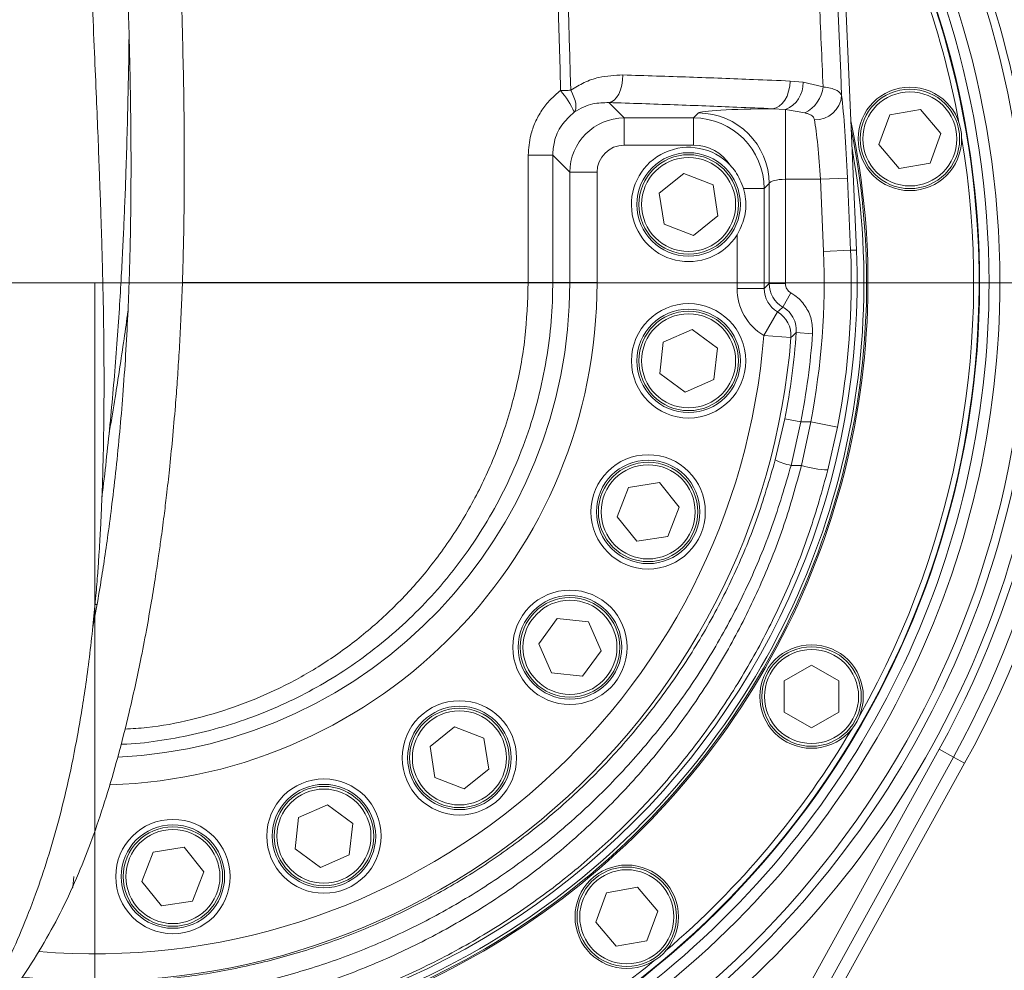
# Model space of a CAD drawing. Header units: millimetres. Extents: x 0 to 8410, y 0 to 5940.
# Tile 201 of 256: x 5301 to 5482, y 2606 to 2781. Entities that reach past the tile are written whole.
import ezdxf

# ---------------------------------------------------------------- set-up
doc = ezdxf.new("R2010")
doc.units = ezdxf.units.MM
doc.header["$LTSCALE"] = 10
doc.styles.add('SLDTEXTSTYLE0', font='TXT', dxfattribs={"width": 0.605})
doc.dimstyles.new('SLDDIMSTYLE0', dxfattribs={"dimtxt": 50, "dimasz": 50, "dimexe": 0, "dimexo": 0.0625, "dimgap": 12.5, "dimtad": 1, "dimtoh": 1, "dimdec": 1, "dimrnd": 1e-09, "dimzin": 12, "dimdsep": 46, "dimtxsty": 'SLDTEXTSTYLE0', "dimsah": 1, "dimcen": 0.09, "dimadec": 0, "dimazin": 0, "dimtfac": 1, "dimtofl": 0, "dimtmove": 0, "dimatfit": 3, "dimfxl": 0, "dimfrac": 2, "dimtolj": 1, "dimtzin": 12, "dimarcsym": 0})

# ---------------------------------------------------------------- blocks, each defined once
blk = doc.blocks.new('*D3')
at = {"color": 7, "linetype": 'Continuous', "lineweight": 0}
for p, q in [((5314.72, 2732.57), (5314.72, 2102.57)), ((5139.72, 2207.21), (5139.72, 2102.57)), ((5314.72, 2117.57), (5139.72, 2117.57))]:
    blk.add_line(p, q, dxfattribs=at)
for points in [[(5139.72, 2117.57), (5189.72, 2110.07), (5189.72, 2125.07)], [(5314.72, 2117.57), (5264.72, 2125.07), (5264.72, 2110.07)]]:
    blk.add_solid(points, dxfattribs=at)
at = {"color": 7, "linetype": 'Continuous', "lineweight": 0, "insert": (5169.94, 2182.03), "char_height": 50, "attachment_point": 1, "style": 'SLDTEXTSTYLE0'}
blk.add_mtext('175', dxfattribs=at)
blk = doc.blocks.new('*D8')
at = {"color": 7, "linetype": 'Continuous', "lineweight": 0}
for p, q in [((5314.72, 3632.57), (4589.07, 3632.57)), ((4604.07, 3632.57), (4604.07, 2732.57)), ((5314.72, 2732.57), (4589.07, 2732.57))]:
    blk.add_line(p, q, dxfattribs=at)
for points in [[(4604.07, 3632.57), (4596.57, 3582.57), (4611.57, 3582.57)], [(4604.07, 2732.57), (4611.57, 2782.57), (4596.57, 2782.57)]]:
    blk.add_solid(points, dxfattribs=at)
at = {"color": 7, "linetype": 'Continuous', "lineweight": 0, "insert": (4539.62, 3125.29), "char_height": 50, "attachment_point": 1, "rotation": 90, "style": 'SLDTEXTSTYLE0'}
blk.add_mtext('900', dxfattribs=at)
blk = doc.blocks.new('*D9')
at = {"color": 7, "linetype": 'Continuous', "lineweight": 0}
for p, q in [((5314.72, 2732.57), (4589.07, 2732.57)), ((4604.07, 2237.57), (4604.07, 2732.57)), ((4975.83, 2237.57), (4589.07, 2237.57))]:
    blk.add_line(p, q, dxfattribs=at)
for points in [[(4604.07, 2732.57), (4596.57, 2682.57), (4611.57, 2682.57)], [(4604.07, 2237.57), (4611.57, 2287.57), (4596.57, 2287.57)]]:
    blk.add_solid(points, dxfattribs=at)
at = {"color": 7, "linetype": 'Continuous', "lineweight": 0, "insert": (4539.62, 2427.79), "char_height": 50, "attachment_point": 1, "rotation": 90, "style": 'SLDTEXTSTYLE0'}
blk.add_mtext('495', dxfattribs=at)
blk = doc.blocks.new('*D10')
at = {"color": 7, "linetype": 'Continuous', "lineweight": 0}
for p, q in [((5314.72, 3964.57), (4489.07, 3964.57)), ((4504.07, 2237.57), (4504.07, 3964.57)), ((4975.83, 2237.57), (4489.07, 2237.57))]:
    blk.add_line(p, q, dxfattribs=at)
for points in [[(4504.07, 3964.57), (4496.57, 3914.57), (4511.57, 3914.57)], [(4504.07, 2237.57), (4511.57, 2287.57), (4496.57, 2287.57)]]:
    blk.add_solid(points, dxfattribs=at)
at = {"color": 7, "linetype": 'Continuous', "lineweight": 0, "insert": (4439.62, 3024.71), "char_height": 50, "attachment_point": 1, "rotation": 90, "style": 'SLDTEXTSTYLE0'}
blk.add_mtext('1727', dxfattribs=at)
blk = doc.blocks.new('*D12')
at = {"color": 7, "linetype": 'Continuous', "lineweight": 0}
for p, q in [((5259.72, 2942.57), (5661.16, 2942.57)), ((5646.16, 2942.57), (5646.16, 2732.57)), ((5314.72, 2732.57), (5661.16, 2732.57))]:
    blk.add_line(p, q, dxfattribs=at)
for points in [[(5646.16, 2942.57), (5638.66, 2892.57), (5653.66, 2892.57)], [(5646.16, 2732.57), (5653.66, 2782.57), (5638.66, 2782.57)]]:
    blk.add_solid(points, dxfattribs=at)
at = {"color": 7, "linetype": 'Continuous', "lineweight": 0, "insert": (5581.7, 2780.29), "char_height": 50, "attachment_point": 1, "rotation": 90, "style": 'SLDTEXTSTYLE0'}
blk.add_mtext('210', dxfattribs=at)

msp = doc.modelspace()

# ---------------------------------------------------------------- linework, layer by layer
at = {"color": 7, "linetype": 'Continuous', "lineweight": 0}
for p, q in [((5454.596532, 2738.563648), (5442.355733, 3024.450256)), ((5458.729675, 2757.966724), (5460.704329, 2763.392042)), ((5460.704329, 2763.392042), (5466.390119, 2764.3946)), ((5466.390119, 2764.3946), (5470.101255, 2759.971841)), ((5470.101255, 2759.971841), (5468.126601, 2754.546523)), ((5462.440811, 2753.543964), (5458.729675, 2757.966724)), ((5468.126601, 2754.546523), (5462.440811, 2753.543964)), ((5418.402106, 2749.023724), (5422.903795, 2752.638711)), ((5422.903795, 2752.638711), (5428.28531, 2750.547628)), ((5428.28531, 2750.547628), (5429.165136, 2744.841557)), ((5419.281932, 2743.317653), (5418.402106, 2749.023724)), ((5429.165136, 2744.841557), (5424.663448, 2741.22657)), ((5424.663448, 2741.22657), (5419.281932, 2743.317653)), ((5419.126689, 2721.629548), (5424.410614, 2723.956235)), ((5424.410614, 2723.956235), (5429.067546, 2720.543565)), ((5418.499696, 2715.890191), (5419.126689, 2721.629548)), ((5429.067546, 2720.543565), (5428.440553, 2714.804208)), ((5423.156628, 2712.477522), (5418.499696, 2715.890191)), ((5428.440553, 2714.804208), (5423.156628, 2712.477522)), ((5410.645365, 2689.599755), (5412.736448, 2694.98127)), ((5412.736448, 2694.98127), (5418.442518, 2695.861097)), ((5418.442518, 2695.861097), (5422.057505, 2691.359408)), ((5422.057505, 2691.359408), (5419.966422, 2685.977893)), ((5414.260352, 2685.098067), (5410.645365, 2689.599755)), ((5419.966422, 2685.977893), (5414.260352, 2685.098067)), ((5314.779667, 2673.478484), (5315.13901, 2673.452609)), ((5396.254197, 2666.237995), (5399.666867, 2670.894927)), ((5399.666867, 2670.894927), (5405.406224, 2670.267934)), ((5405.406224, 2670.267934), (5407.73291, 2664.984009)), ((5398.580884, 2660.95407), (5396.254197, 2666.237995)), ((5407.73291, 2664.984009), (5404.320241, 2660.327077)), ((5441.360548, 2659.461511), (5446.360548, 2662.348262)), ((5446.360548, 2662.348262), (5451.360548, 2659.461511)), ((5404.320241, 2660.327077), (5398.580884, 2660.95407)), ((5441.360548, 2653.688008), (5441.360548, 2659.461511)), ((5451.360548, 2659.461511), (5451.360548, 2653.688008)), ((5446.360548, 2650.801257), (5441.360548, 2653.688008)), ((5451.360548, 2653.688008), (5446.360548, 2650.801257)), ((5376.306928, 2647.396975), (5380.808617, 2651.011962)), ((5380.808617, 2651.011962), (5386.190132, 2648.920879)), ((5386.190132, 2648.920879), (5387.069959, 2643.214809)), ((5377.186755, 2641.690905), (5376.306928, 2647.396975)), ((5474.461887, 2644.312215), (5424.877594, 2554.574759)), ((5382.56827, 2639.599822), (5377.186755, 2641.690905)), ((5387.069959, 2643.214809), (5382.56827, 2639.599822)), ((5352.162932, 2634.360681), (5357.446857, 2636.687367)), ((5357.446857, 2636.687367), (5362.103789, 2633.274697)), ((5351.535939, 2628.621324), (5352.162932, 2634.360681)), ((5362.103789, 2633.274697), (5361.476796, 2627.535341)), ((5323.376497, 2622.635998), (5325.46758, 2628.017513)), ((5325.46758, 2628.017513), (5331.173651, 2628.89734)), ((5331.173651, 2628.89734), (5334.788638, 2624.395651)), ((5356.192871, 2625.208654), (5351.535939, 2628.621324)), ((5361.476796, 2627.535341), (5356.192871, 2625.208654)), ((5334.788638, 2624.395651), (5332.697555, 2619.014136)), ((5326.991484, 2618.134309), (5323.376497, 2622.635998)), ((5406.742613, 2615.133446), (5408.717267, 2620.558764)), ((5408.717267, 2620.558764), (5414.403057, 2621.561322)), ((5414.403057, 2621.561322), (5418.114193, 2617.138562)), ((5332.697555, 2619.014136), (5326.991484, 2618.134309)), ((5418.114193, 2617.138562), (5416.139539, 2611.713244)), ((5410.453749, 2610.710686), (5406.742613, 2615.133446)), ((5416.139539, 2611.713244), (5410.453749, 2610.710686))]:
    msp.add_line(p, q, dxfattribs=at)
at = {"color": 8, "linetype": 'Continuous', "lineweight": 0}
for p, q in [((5442.421376, 2769.603706), (5444.826548, 2769.36861)), ((5444.826548, 2769.36861), (5448.48226, 2768.531597)), ((5409.137715, 2765.648026), (5411.962657, 2762.823084)), ((5411.962657, 2762.823084), (5424.680633, 2762.823084)), ((5411.962657, 2757.829936), (5411.962657, 2762.823084)), ((5424.680633, 2762.823084), (5425.593508, 2763.735959)), ((5424.680633, 2757.829936), (5424.680633, 2762.823084)), ((5441.57158, 2764.353202), (5439.214339, 2764.521448)), ((5445.154711, 2763.747182), (5441.57158, 2764.353202)), ((5441.57158, 2764.353202), (5441.57158, 2751.548414)), ((5424.680633, 2757.829936), (5411.962657, 2757.829936)), ((5398.830628, 2755.982523), (5398.827832, 2732.574759)), ((5401.976362, 2752.836789), (5398.830628, 2755.982523)), ((5401.976362, 2732.574759), (5401.976362, 2752.836789)), ((5406.969509, 2752.836789), (5401.976362, 2752.836789)), ((5406.969509, 2752.836789), (5406.969509, 2732.574759)), ((5438.575691, 2750.753775), (5437.662817, 2749.8409)), ((5438.575691, 2732.418912), (5438.575691, 2750.753775)), ((5447.979999, 2751.548414), (5441.57158, 2751.548414)), ((5441.57158, 2751.548414), (5441.57158, 2732.418912)), ((5447.979999, 2751.548414), (5452.968576, 2751.76201)), ((5448.547057, 2738.304628), (5447.979999, 2751.548414)), ((5452.968576, 2751.76201), (5453.535634, 2738.518224)), ((5433.872825, 2749.8409), (5437.662817, 2749.8409)), ((5437.662817, 2749.8409), (5437.662817, 2731.506037)), ((5432.669669, 2731.506037), (5432.669669, 2741.339059)), ((5448.547057, 2738.304628), (5453.535634, 2738.518224)), ((5453.535634, 2738.518224), (5454.596532, 2738.563648)), ((5330.819631, 2732.574759), (5394.332234, 2732.574759)), ((5398.827835, 2732.574759), (5401.976362, 2732.574759)), ((5401.976362, 2732.574759), (5406.969509, 2732.574759)), ((5437.662817, 2731.506037), (5438.575691, 2732.418912)), ((5438.575691, 2732.418912), (5441.57158, 2732.418912)), ((5432.669669, 2731.506037), (5437.662817, 2731.506037)), ((5441.077641, 2728.095287), (5442.571162, 2730.688264)), ((5437.598995, 2722.892662), (5440.122448, 2727.194318)), ((5443.560454, 2723.411771), (5446.548795, 2723.199236)), ((5437.598995, 2722.892662), (5442.576713, 2722.500434)), ((5439.698091, 2700.01619), (5441.447369, 2707.595223)), ((5441.447369, 2707.595223), (5444.386696, 2707.015824)), ((5444.386696, 2707.015824), (5442.597209, 2699.021057)), ((5444.386696, 2707.015824), (5446.208523, 2707.015824)), ((5444.518148, 2699.021057), (5446.208523, 2707.015824)), ((5446.208523, 2707.015824), (5451.109925, 2706.063048)), ((5451.109925, 2706.063048), (5449.355961, 2698.185042)), ((5444.518148, 2699.021057), (5442.597209, 2699.021057)), ((5407.444348, 2534.057904), (5469.791203, 2646.892994)), ((5472.413422, 2645.444091), (5410.066567, 2532.609002)), ((5469.791203, 2646.892994), (5472.413422, 2645.444091)), ((5474.461887, 2644.312215), (5472.413422, 2645.444091))]:
    msp.add_line(p, q, dxfattribs=at)
at = {"color": 8, "linetype": 'Continuous', "lineweight": 0, "flags": 128}
for points in [[(5409.137715, 2765.648026), (5409.634394, 2765.783094), (5410.112716, 2766.097709), (5410.555004, 2766.580243), (5410.944912, 2767.212863), (5411.268028, 2767.972188), (5411.512411, 2768.830155), (5411.669029, 2769.755054), (5411.732093, 2770.712703)], [(5439.214339, 2764.521448), (5439.831366, 2764.653298), (5440.42535, 2764.966704), (5440.974105, 2765.449961), (5441.457138, 2766.085021), (5441.856409, 2766.848166), (5442.157006, 2767.710895), (5442.347702, 2768.640987), (5442.421376, 2769.603706)], [(5400.276731, 2767.849595), (5400.519363, 2767.8565), (5400.760105, 2767.863357), (5400.998381, 2767.87015), (5401.233619, 2767.876863), (5401.465254, 2767.883478), (5401.692731, 2767.889981), (5401.915503, 2767.896356), (5402.133037, 2767.902588)], [(5402.766232, 2763.879353), (5402.949897, 2764.156641), (5403.059077, 2764.51911), (5403.091245, 2764.958371), (5403.045656, 2765.464255), (5402.923365, 2766.025053), (5402.727204, 2766.627784), (5402.461713, 2767.258495), (5402.133037, 2767.902588)], [(5394.332241, 2732.574759), (5394.336104, 2742.574732), (5394.341309, 2755.993849)], [(5398.830628, 2755.982523), (5398.706328, 2755.984543), (5398.429568, 2755.9865), (5398.009014, 2755.988332), (5397.457836, 2755.989982), (5396.793292, 2755.991399), (5396.036192, 2755.992538), (5395.210244, 2755.993363), (5394.341309, 2755.993849)], [(5440.122448, 2727.194318), (5440.412545, 2727.467344), (5441.077641, 2728.095287)]]:
    msp.add_lwpolyline(points, dxfattribs=at)
at = {"color": 7, "linetype": 'Continuous', "lineweight": 0, "flags": 128}
msp.add_lwpolyline([(5310.866805, 2623.515825), (5310.688023, 2621.586455), (5310.65358, 2621.41053)], dxfattribs=at)
at = {"color": 7, "linetype": 'Continuous', "lineweight": 0}
for centre, radius in [((5464.415465, 2758.969282), 9.5), ((5464.415465, 2758.969282), 9.135), ((5423.783621, 2746.93264), 9.5), ((5423.783621, 2746.93264), 9.135), ((5423.783621, 2718.216878), 10.5), ((5423.783621, 2718.216878), 9.5), ((5423.783621, 2718.216878), 9.135), ((5416.351435, 2690.479582), 10.5), ((5416.351435, 2690.479582), 9.5), ((5416.351435, 2690.479582), 9.135), ((5401.993554, 2665.611002), 10.5), ((5401.993554, 2665.611002), 9.5), ((5401.993554, 2665.611002), 9.135), ((5446.360548, 2656.574759), 9.5), ((5446.360548, 2656.574759), 9.135), ((5381.688444, 2645.305892), 10.5), ((5381.688444, 2645.305892), 9.5), ((5381.688444, 2645.305892), 9.135), ((5356.819864, 2630.948011), 10.5), ((5356.819864, 2630.948011), 9.5), ((5356.819864, 2630.948011), 9.135), ((5329.082568, 2623.515825), 10.5), ((5329.082568, 2623.515825), 9.5), ((5329.082568, 2623.515825), 9.135), ((5412.428403, 2616.136004), 9.5), ((5412.428403, 2616.136004), 9.135)]:
    msp.add_circle(centre, radius, dxfattribs=at)
at = {"color": 8, "linetype": 'Continuous', "lineweight": 0}
for centre in [(5464.415465, 2758.969282), (5423.783621, 2746.93264), (5423.783621, 2718.216878), (5416.351435, 2690.479582), (5401.993554, 2665.611002), (5446.360548, 2656.574759), (5381.688444, 2645.305892), (5356.819864, 2630.948011), (5329.082568, 2623.515825), (5412.428403, 2616.136004)]:
    msp.add_circle(centre, 8.635, dxfattribs=at)
at = {"color": 7, "linetype": 'Continuous', "lineweight": 0}
for centre, radius, start, end in [((5314.724686, 2732.574759), 182.5, 331.07722246, 42.35547352), ((5314.724686, 2732.574759), 164.232051, 0, 33.97232188), ((5314.724686, 2732.574759), 162.5, 256.17390541, 32.96197167), ((5314.724686, 2732.574759), 162.4, 260, 32.90204829), ((5314.724686, 2732.574759), 161.4, 10.50289969, 29.49710031), ((5314.724686, 2732.574759), 142, 260, 12.07936695), ((5314.724686, 2732.574759), 141.75, 260.70937141, 11.46418576), ((5314.724686, 2732.574759), 161.4, 330.50289969, 9.49710031), ((5423.783621, 2746.93264), 10.5, 43.42376464, 327.81044329), ((5314.724686, 2732.574759), 141.25, 260.82915873, 10.07988393), ((5314.724686, 2732.574759), 140, 261.15851065, 2.45173427), ((5314.724686, 2732.574759), 164.232051, 255.83659015, 0), ((5314.724686, 2732.574759), 161.4, 310.50289969, 329.49710031), ((5314.724686, 2732.574759), 161.4, 290.50289969, 309.49710031)]:
    msp.add_arc(centre, radius, start, end, dxfattribs=at)
at = {"color": 8, "linetype": 'Continuous', "lineweight": 0}
for centre, radius, start, end in [((5314.724686, 2732.574759), 180.159625, 331.07722246, 41.45695187), ((5314.724686, 2732.574759), 177.163737, 331.07722246, 40.24477634), ((5314.724686, 2732.574759), 175.728631, 298.7535802, 39.6372317), ((5314.724686, 2732.574759), 172.732742, 298.7535802, 38.30685903), ((5314.724686, 2732.574759), 171.217178, 254.36729276, 37.59901274), ((5314.724686, 2732.574759), 166.22403, 0, 35.07465191), ((5439.56889, 2769.216866), 5.259848, 292.38018199, 1.65318062), ((5442.369254, 2769.23382), 6.153208, 296.91600609, 353.4469562), ((5388.405919, 2757.640488), 15.657013, 23.48262585, 40.69610884), ((5447.059842, 2767.33238), 4.843562, 268.07013125, 355.04547099), ((5425.5521, 2750.712367), 13.023657, 0.18216766, 89.81783234), ((5314.724686, 2732.574759), 133.944983, 348.99955197, 2.45173427), ((5314.724686, 2732.574759), 138.93813, 348.99955197, 2.45173427), ((5314.724686, 2732.574759), 166.22403, 255.43689461, 0), ((5314.724686, 2732.574759), 92.244823, 271.74928848, 0), ((5314.724686, 2732.574759), 87.251675, 272.7990252, 0), ((5437.581331, 2722.877092), 5.009562, 355.68798786, 59.51895443), ((5314.724686, 2732.574759), 129.1612, 348.84883713, 355.93189019), ((5314.724686, 2732.574759), 132.157088, 348.84883713, 355.93189019), ((5314.724686, 2732.574759), 128.248325, 264.05898386, 355.49458765), ((5314.724686, 2732.574759), 123.255177, 265.21832149, 355.49458765), ((5444.809801, 2710.187561), 11.383601, 243.31778883, 258.79227263), ((5449.974631, 2716.180761), 18.00635, 252.36025354, 268.03101935)]:
    msp.add_arc(centre, radius, start, end, dxfattribs=at)
for centre, major_axis, ratio, start_param, end_param in [((5452.024371, 2751.76201), (-0.772826, 17.999955), 0.0523595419, 4.7101409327, 5.7107146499), ((5411.976371, 2752.823075), (7.071094, -7.071094), 0.9999962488, 2.3575640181, 3.9256212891), ((5424.65869, 2749.818958), (9.198233, 9.198233), 0.9993645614, 5.4991566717, 7.0672139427), ((5441.57158, 2763.692074), (16, 0), 0.0524077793, 1.7186621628, 3.089232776), ((5447.035794, 2751.548414), (-0.774771, 12.999879), 0.07237538, 4.7080755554, 5.7086492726), ((5411.976371, 2752.823075), (-3.545231, 3.545231), 0.9972646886, 5.4991566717, 7.0672139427), ((5424.65869, 2749.818958), (-5.67237, -5.67237), 0.9972646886, 2.926053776, 3.9256212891), ((5441.57158, 2750.70989), (3, 0), 0.2795081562, 1.5707963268, 3.089232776), ((5443.574325, 2732.424398), (3.535534, -3.535534), 0.9994559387, 3.9283603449, 4.9745251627), ((5443.574325, 2732.424398), (-1.418092, -1.418092), 0.9972646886, 5.4991566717, 6.5453214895), ((5442.683393, 2731.533465), (-7.090462, -7.090462), 0.9972646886, 5.4991566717, 6.537390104), ((5442.683393, 2731.533465), (3.564599, 3.564599), 0.9918460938, 2.3575640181, 3.3957974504)]:
    msp.add_ellipse(centre, major_axis=major_axis, ratio=ratio, start_param=start_param, end_param=end_param, dxfattribs=at)
for points, knots in [([(5380.06437, 3549.274702), (5381.110208, 3512.39958), (5383.233355, 3437.539721), (5385.577896, 3355.063917), (5387.086149, 3301.845749), (5387.727334, 3279.021988), (5388.36562, 3256.218465), (5389.002164, 3233.426205), (5390.49046, 3180.207476), (5392.190541, 3119.432904), (5394.108165, 3051.047752), (5395.393447, 3005.482106), (5396.683271, 2959.898597), (5397.976327, 2914.308242), (5399.793344, 2850.309088), (5401.178901, 2801.508297), (5402.133037, 2767.902588)], [0, 0, 0, 0, 0.1414760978, 0.2872093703, 0.3164289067, 0.345655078, 0.3748976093, 0.4041467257, 0.4333855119, 0.5795979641, 0.6378725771, 0.6961560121, 0.7544583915, 0.8127695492, 0.8710674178, 1, 1, 1, 1]), ([(5400.276731, 2767.849595), (5397.948324, 2849.821109), (5395.423963, 2938.691176), (5392.73744, 3034.463487), (5392.141399, 3055.138634), (5391.541895, 3075.794689), (5390.046115, 3127.575913), (5388.539264, 3180.112153), (5387.009201, 3233.330398), (5386.35472, 3256.131721), (5385.700526, 3278.944056), (5385.046628, 3301.776854), (5383.522899, 3355.001073), (5381.209151, 3436.774746), (5379.11688, 3510.92931), (5378.096359, 3547.098769)], [0, 0, 0, 0, 0.315331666, 0.34186932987, 0.36841577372, 0.39497301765, 0.42152541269, 0.56811514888, 0.59744385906, 0.62678294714, 0.65611541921, 0.68543145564, 0.71474082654, 0.86086264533, 1, 1, 1, 1]), ([(5440.3136, 3032.504076), (5440.560995, 3026.921174), (5441.055824, 3015.754537), (5442.018428, 2993.410254), (5443.726969, 2954.314264), (5447.091302, 2876.951859), (5449.974979, 2810.762208), (5451.885306, 2766.914065)], [0, 0, 0, 0, 0.0630808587, 0.1261711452, 0.2523513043, 0.5047109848, 1, 1, 1, 1]), ([(5448.48226, 2768.531597), (5448.248354, 2773.824717), (5446.837309, 2805.755664), (5444.195103, 2865.643268), (5441.357799, 2929.554866), (5439.320389, 2976.153579), (5438.109558, 3004.116605), (5437.255582, 3022.74535), (5436.828636, 3032.058807)], [0, 0, 0, 0, 0.0602558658, 0.3634958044, 0.6817412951, 0.7878348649, 0.8939278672, 1, 1, 1, 1]), ([(5402.133037, 2767.902588), (5402.942131, 2768.402791), (5404.584637, 2769.418231), (5407.826249, 2770.531673), (5410.245482, 2770.643801), (5411.732093, 2770.712703)], [0, 0, 0, 0, 0.27233233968, 0.55285037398, 1, 1, 1, 1]), ([(5411.732093, 2770.712703), (5415.833123, 2770.582281), (5424.049084, 2770.320997), (5434.20333, 2769.943873), (5440.195042, 2769.69586), (5442.421376, 2769.603706)], [0, 0, 0, 0, 0.38511041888, 0.77152615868, 1, 1, 1, 1]), ([(5448.48226, 2768.531597), (5448.631444, 2768.510103), (5449.242085, 2768.422121), (5450.178328, 2768.215658), (5451.406986, 2767.766494), (5451.696996, 2767.249658), (5451.885306, 2766.914065)], [0, 0, 0, 0, 0.0755129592, 0.3090896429, 0.5513762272, 1, 1, 1, 1]), ([(5394.341309, 2755.993849), (5394.429526, 2757.231729), (5394.576622, 2759.295809), (5395.566623, 2762.052214), (5396.773605, 2764.241996), (5398.338273, 2766.237943), (5399.62446, 2767.307291), (5400.276731, 2767.849595)], [0, 0, 0, 0, 0.26943417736, 0.44926314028, 0.63439988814, 0.81459112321, 1, 1, 1, 1]), ([(5409.137715, 2765.648026), (5408.154704, 2765.620352), (5406.589025, 2765.576273), (5404.433233, 2764.883533), (5403.32625, 2764.216701), (5402.766232, 2763.879353)], [0, 0, 0, 0, 0.4546231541, 0.7240964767, 1, 1, 1, 1]), ([(5439.214339, 2764.521448), (5437.032445, 2764.61488), (5431.172816, 2764.865797), (5421.222085, 2765.24879), (5413.170378, 2765.514798), (5409.137715, 2765.648026)], [0, 0, 0, 0, 0.2284745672, 0.6135847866, 1, 1, 1, 1]), ([(5402.766232, 2763.879353), (5401.947375, 2763.126504), (5400.312017, 2761.622973), (5399.035774, 2758.737777), (5398.891908, 2756.805561), (5398.830628, 2755.982523)], [0, 0, 0, 0, 0.3653622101, 0.72967256, 1, 1, 1, 1]), ([(5446.896729, 2762.491565), (5446.825368, 2762.695372), (5446.735501, 2762.952034), (5446.304039, 2763.337198), (5445.877846, 2763.542841), (5445.3825, 2763.691141), (5445.229799, 2763.728709), (5445.154711, 2763.747182)], [0, 0, 0, 0, 0.3470072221, 0.4369990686, 0.8361466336, 0.9194281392, 1, 1, 1, 1]), ([(5398.827835, 2732.574759), (5398.81969, 2731.705282), (5398.789216, 2728.452005), (5398.366224, 2722.823473), (5397.25277, 2715.68357), (5395.51395, 2708.602762), (5393.174874, 2701.683873), (5390.279799, 2695.051243), (5386.837612, 2688.677945), (5382.832975, 2682.577823), (5378.419217, 2676.972748), (5373.712261, 2671.92113), (5368.744537, 2667.366177), (5363.378343, 2663.187523), (5357.762251, 2659.503918), (5351.993226, 2656.344351), (5346.072913, 2653.666299), (5339.890264, 2651.438714), (5333.5307, 2649.687133), (5327.087794, 2648.501619), (5322.427892, 2647.881029), (5319.907155, 2647.816916), (5319.556886, 2647.808007)], [0, 0, 0, 0, 0.0202091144, 0.0756153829, 0.1310224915, 0.1882344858, 0.2454484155, 0.3016038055, 0.3577610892, 0.4156127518, 0.473465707, 0.5261188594, 0.5787718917, 0.6327596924, 0.6867461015, 0.7371421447, 0.7875363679, 0.8392376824, 0.8909367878, 0.9413975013, 0.99185691, 1, 1, 1, 1]), ([(5320.264212, 2650.593924), (5321.605261, 2650.667812), (5325.722541, 2650.894663), (5332.507228, 2652.226451), (5340.486426, 2654.545342), (5348.13894, 2657.723996), (5355.516971, 2661.720433), (5362.511095, 2666.562527), (5369.042918, 2672.204255), (5375.09121, 2678.662935), (5380.525069, 2685.947978), (5385.236337, 2694.00721), (5389.152167, 2702.803384), (5392.059487, 2712.295382), (5393.965207, 2722.349701), (5394.210064, 2729.171217), (5394.332234, 2732.574759)], [0, 0, 0, 0, 0.0327811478, 0.1006445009, 0.1685928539, 0.2367605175, 0.3047398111, 0.3762400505, 0.447949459, 0.5194648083, 0.59639191, 0.6735613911, 0.7504748, 0.8335447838, 0.9169484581, 1, 1, 1, 1]), ([(5442.571162, 2730.688264), (5442.812152, 2730.538776), (5443.813201, 2729.917816), (5445.26992, 2728.387685), (5446.476625, 2725.910059), (5446.524738, 2724.102822), (5446.548795, 2723.199236)], [0, 0, 0, 0, 0.0954966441, 0.3966839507, 0.6983527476, 1, 1, 1, 1]), ([(5443.560454, 2723.411771), (5443.546411, 2723.977191), (5443.518339, 2725.107413), (5442.765389, 2726.657894), (5441.854394, 2727.614452), (5441.22838, 2728.001975), (5441.077641, 2728.095287)], [0, 0, 0, 0, 0.3019280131, 0.6035260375, 0.9045326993, 1, 1, 1, 1]), ([(5443.560454, 2723.411771), (5443.383132, 2723.246774), (5443.056091, 2722.942466), (5442.727254, 2722.639247), (5442.576713, 2722.500434)], [0, 0, 0, 0, 0.5422030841, 1, 1, 1, 1]), ([(5301.252113, 2604.850705), (5303.80753, 2604.588588), (5309.970114, 2603.956472), (5319.780018, 2604.004316), (5330.583473, 2604.866083), (5341.26044, 2606.649364), (5351.750497, 2609.293573), (5361.972111, 2612.79565), (5371.854446, 2617.155408), (5381.349085, 2622.323916), (5390.381445, 2628.251998), (5398.901533, 2634.916825), (5406.838329, 2642.305554), (5414.156056, 2650.361977), (5420.777958, 2658.997151), (5426.766467, 2668.326787), (5431.98704, 2678.343378), (5436.457388, 2688.965408), (5438.61858, 2696.335062), (5439.698091, 2700.01619)], [0, 0, 0, 0, 0.04201191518, 0.10131497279, 0.16014870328, 0.2191925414, 0.27823765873, 0.33707313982, 0.39596747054, 0.45506894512, 0.51417209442, 0.57306871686, 0.63247090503, 0.6920833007, 0.75169562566, 0.81109771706, 0.87402385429, 0.93707515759, 1, 1, 1, 1]), ([(5449.355961, 2698.185042), (5448.304091, 2694.401786), (5446.196585, 2686.821731), (5441.830374, 2675.842072), (5436.636209, 2665.244765), (5430.559249, 2655.141629), (5423.63634, 2645.60195), (5415.924985, 2636.668616), (5407.493343, 2628.408397), (5398.405604, 2620.896576), (5388.698049, 2614.2014), (5378.446257, 2608.341478), (5367.733929, 2603.357439), (5356.686517, 2599.314977), (5345.366927, 2596.255652), (5333.857236, 2594.163785), (5322.208165, 2593.020537), (5310.570944, 2592.910416), (5300.979522, 2593.486835), (5295.360262, 2594.437347), (5293.529044, 2594.747102)], [0, 0, 0, 0, 0.0573979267, 0.115001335, 0.1726054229, 0.2300042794, 0.2873983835, 0.3449980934, 0.402596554, 0.4599889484, 0.5173230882, 0.5748664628, 0.6324073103, 0.6897379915, 0.7464240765, 0.8033169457, 0.8602087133, 0.9168932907, 0.9729169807, 1, 1, 1, 1]), ([(5296.625516, 2598.523929), (5297.612954, 2598.360183), (5302.255103, 2597.590379), (5310.721066, 2597.127919), (5321.941386, 2597.217569), (5333.17546, 2598.329615), (5344.273031, 2600.353876), (5355.188542, 2603.31659), (5365.841649, 2607.231431), (5376.171406, 2612.058324), (5386.053822, 2617.731384), (5395.412298, 2624.213192), (5404.173467, 2631.485949), (5412.302263, 2639.483894), (5419.7338, 2648.13047), (5426.40562, 2657.363828), (5432.262388, 2667.142678), (5437.268362, 2677.400642), (5441.475006, 2688.026446), (5443.504969, 2695.360528), (5444.518148, 2699.021057)], [0, 0, 0, 0, 0.0152984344, 0.0719210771, 0.1292066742, 0.1867036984, 0.24420213, 0.3014896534, 0.3594776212, 0.4176794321, 0.4758846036, 0.5338771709, 0.5920033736, 0.6503382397, 0.7086751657, 0.7668041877, 0.8249997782, 0.8834023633, 0.9418047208, 1, 1, 1, 1]), ([(5442.597209, 2699.021057), (5441.493242, 2695.246353), (5439.283099, 2687.689393), (5434.710409, 2676.795115), (5429.37004, 2666.521962), (5423.244002, 2656.953219), (5416.470062, 2648.096688), (5408.982742, 2639.832103), (5400.861918, 2632.252645), (5392.144314, 2625.41594), (5382.902926, 2619.335089), (5373.187041, 2614.032507), (5363.074287, 2609.559629), (5352.61438, 2605.967054), (5341.880109, 2603.253848), (5330.954044, 2601.426374), (5319.897619, 2600.534044), (5309.187569, 2600.511046), (5302.214015, 2601.241374), (5298.931302, 2601.585166)], [0, 0, 0, 0, 0.0623182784, 0.1247612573, 0.1870805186, 0.2458754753, 0.3048783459, 0.3638808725, 0.4226753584, 0.4809326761, 0.5393946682, 0.597854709, 0.6561093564, 0.7142830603, 0.772664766, 0.8310450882, 0.8892168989, 0.9478502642, 1, 1, 1, 1])]:
    msp.add_open_spline(points, degree=3, knots=knots, dxfattribs=at)
at = {"color": 7, "linetype": 'Continuous', "lineweight": 0}
for points, knots in [([(5202.725809, 2508.408115), (5203.934014, 2510.215283), (5206.641127, 2514.264434), (5211.197997, 2520.016925), (5216.206789, 2525.467061), (5221.046352, 2530.140157), (5225.766646, 2534.308203), (5230.260187, 2538.00637), (5234.418343, 2541.25903), (5237.97092, 2543.953454), (5241.06333, 2546.258985), (5244.875939, 2549.07652), (5249.718566, 2552.639284), (5255.075832, 2556.651584), (5259.987028, 2560.470936), (5264.422258, 2564.083903), (5268.907191, 2567.972846), (5273.317226, 2572.11564), (5277.187442, 2576.109012), (5280.380967, 2579.691231), (5283.034684, 2582.875853), (5285.667717, 2586.249482), (5288.515673, 2590.184158), (5291.791081, 2595.137328), (5295.181392, 2600.890112), (5298.429466, 2607.18996), (5301.328504, 2613.623622), (5303.873094, 2620.134264), (5306.139117, 2626.860888), (5308.139823, 2633.79757), (5309.975939, 2641.337262), (5311.672316, 2649.740646), (5312.935489, 2657.570267), (5313.849969, 2664.500367), (5314.455251, 2669.909528), (5314.921151, 2674.840283), (5315.254666, 2678.97728), (5315.485, 2682.271346), (5315.647931, 2684.897208), (5315.800869, 2687.627397), (5315.966067, 2691.015051), (5316.139735, 2695.428563), (5316.290706, 2700.636625), (5316.390376, 2706.152008), (5316.4374, 2711.861167), (5316.434501, 2717.658595), (5316.378158, 2723.926987), (5316.263484, 2730.601477), (5316.112861, 2736.749131), (5315.961064, 2741.893722), (5315.839492, 2745.624903), (5315.739035, 2748.524138), (5315.65043, 2750.981498), (5315.518752, 2754.517584), (5315.315551, 2759.705567), (5315.019705, 2766.8676), (5314.663788, 2775.208667), (5314.255271, 2784.738178), (5313.816833, 2795.410244), (5313.485237, 2804.637463), (5313.273398, 2811.84529), (5313.158701, 2816.465627), (5313.078278, 2820.438843), (5313.025768, 2823.737236), (5312.993934, 2826.37982), (5312.975644, 2828.463224), (5312.963479, 2830.465913), (5312.956036, 2832.975317), (5312.963037, 2836.471696), (5313.003687, 2841.030425), (5313.102068, 2846.5781), (5313.286892, 2853.023079), (5313.588402, 2860.277791), (5314.01195, 2868.313787), (5314.346586, 2873.916024), (5314.522585, 2876.862464)], [0, 0, 0, 0, 0.0169964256, 0.0380822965, 0.0572340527, 0.0745939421, 0.0902359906, 0.1058687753, 0.1193605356, 0.1307026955, 0.1399692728, 0.1488136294, 0.1668175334, 0.1856522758, 0.1996130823, 0.2141002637, 0.2291941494, 0.2449138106, 0.260489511, 0.2720179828, 0.281931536, 0.2924034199, 0.3048834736, 0.31916859, 0.3377279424, 0.3555588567, 0.3725149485, 0.3903555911, 0.4072545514, 0.4247021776, 0.4430418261, 0.4635812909, 0.4865998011, 0.5000397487, 0.5136473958, 0.5254860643, 0.5353487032, 0.5431833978, 0.5489510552, 0.5540206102, 0.5625688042, 0.5729729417, 0.5852603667, 0.5993616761, 0.6118534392, 0.6254247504, 0.6400754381, 0.6558001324, 0.6721444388, 0.6830474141, 0.6917295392, 0.6981889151, 0.7032779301, 0.7088737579, 0.7228553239, 0.7394565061, 0.7588005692, 0.7809929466, 0.8058877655, 0.833254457, 0.8454752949, 0.8563795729, 0.8656749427, 0.873402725, 0.8796009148, 0.8843023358, 0.8881029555, 0.8937218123, 0.9019769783, 0.9127705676, 0.9259665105, 0.9413863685, 0.95885987, 0.9783627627, 1, 1, 1, 1]), ([(5285.875591, 2586.591264), (5286.344553, 2587.048245), (5287.651983, 2588.32227), (5289.526836, 2590.286231), (5291.574145, 2592.505645), (5293.53948, 2594.736058), (5295.698372, 2597.312119), (5298.666307, 2601.081401), (5302.179765, 2606.016785), (5305.904074, 2612.059291), (5309.21967, 2618.34586), (5312.082763, 2624.738036), (5314.622803, 2631.337587), (5316.902318, 2638.185421), (5319.068043, 2645.677346), (5321.187237, 2654.051593), (5322.894776, 2661.853026), (5324.209058, 2668.650334), (5325.118711, 2673.810765), (5325.857156, 2678.37628), (5326.422134, 2682.137887), (5326.838846, 2685.086533), (5327.168023, 2687.527844), (5327.521282, 2690.25893), (5327.956614, 2693.829309), (5328.478363, 2698.492516), (5329.026466, 2703.961051), (5329.498763, 2709.37429), (5329.8894, 2714.528651), (5330.203167, 2719.275932), (5330.48403, 2724.289637), (5330.72393, 2729.569797), (5330.91121, 2734.956319), (5331.036451, 2739.962831), (5331.109337, 2744.205964), (5331.146642, 2747.466334), (5331.165701, 2750.084451), (5331.17512, 2752.431245), (5331.178034, 2755.998068), (5331.153114, 2761.20231), (5331.061817, 2768.377018), (5330.886126, 2776.745553), (5330.600746, 2786.359401), (5330.202484, 2797.183428), (5329.827959, 2806.857954), (5329.553813, 2814.68388), (5329.390585, 2819.989751), (5329.284006, 2824.147536), (5329.218832, 2827.272608), (5329.180613, 2829.513749), (5329.15626, 2831.298143), (5329.137513, 2833.038132), (5329.121013, 2835.279325), (5329.115284, 2838.522929), (5329.142037, 2842.863006), (5329.230123, 2848.224472), (5329.413439, 2854.513062), (5329.725784, 2861.637419), (5330.175079, 2869.56291), (5330.533883, 2875.092016), (5330.723148, 2878.008549)], [0, 0, 0, 0, 0.00700877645, 0.01953991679, 0.02908521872, 0.03926494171, 0.05123854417, 0.06486877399, 0.09019551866, 0.11521989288, 0.13914621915, 0.16378167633, 0.18708465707, 0.21124505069, 0.23687879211, 0.2657022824, 0.29795484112, 0.3167712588, 0.33479946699, 0.35017299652, 0.36280359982, 0.37262166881, 0.37976040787, 0.38725750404, 0.39994302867, 0.41542189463, 0.43373201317, 0.45430543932, 0.46907028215, 0.48467488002, 0.50111684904, 0.51839105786, 0.5364897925, 0.55384357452, 0.56728098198, 0.57784533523, 0.58557415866, 0.59273510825, 0.60064555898, 0.62020007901, 0.64318134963, 0.67002381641, 0.70092277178, 0.73566559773, 0.77388027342, 0.79355931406, 0.81059727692, 0.82471349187, 0.83344062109, 0.8406138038, 0.84626429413, 0.8506167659, 0.85737318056, 0.86785097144, 0.8819186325, 0.89939687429, 0.92005752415, 0.94369771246, 0.97030126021, 1, 1, 1, 1]), ([(5320.926222, 2878.100483), (5320.75894, 2875.523028), (5320.441893, 2870.638013), (5320.033748, 2863.663594), (5319.732359, 2857.431707), (5319.53284, 2851.981055), (5319.415864, 2847.354018), (5319.354973, 2843.606135), (5319.328532, 2840.731815), (5319.319216, 2838.455124), (5319.31927, 2835.643774), (5319.345669, 2831.735603), (5319.436379, 2826.077943), (5319.603992, 2819.423016), (5319.844779, 2812.000204), (5320.197487, 2802.379105), (5320.650689, 2790.636708), (5321.096417, 2776.912511), (5321.325621, 2765.432995), (5321.395832, 2756.435478), (5321.388052, 2750.093831), (5321.331313, 2744.429896), (5321.22958, 2738.937223), (5321.06562, 2733.05941), (5320.803824, 2726.436211), (5320.420095, 2719.28798), (5319.925763, 2712.135328), (5319.33691, 2705.170492), (5318.672526, 2698.520522), (5317.944444, 2692.226464), (5317.202922, 2686.567108), (5316.484948, 2681.598192), (5315.725925, 2676.8182), (5315.047449, 2672.756567), (5314.542731, 2670.180682), (5314.367794, 2669.287872)], [0, 0, 0, 0, 0.0382757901, 0.072543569, 0.1029299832, 0.1294157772, 0.1515062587, 0.1694321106, 0.1829950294, 0.1924462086, 0.2017679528, 0.2228381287, 0.2476814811, 0.2815076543, 0.3164264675, 0.3519515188, 0.4166282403, 0.4814420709, 0.5453531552, 0.5790442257, 0.6092304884, 0.6356562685, 0.6599039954, 0.6878466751, 0.7199762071, 0.7551861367, 0.7910237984, 0.8235910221, 0.8564564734, 0.8880809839, 0.9158163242, 0.9397013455, 0.9614149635, 0.9866263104, 1, 1, 1, 1]), ([(5316.046767, 2693.250217), (5316.117865, 2693.809824), (5316.465545, 2696.546391), (5317.014099, 2701.493251), (5317.685887, 2708.071182), (5318.280074, 2714.681418), (5318.802858, 2721.2624), (5319.24421, 2727.634877), (5319.599338, 2733.538011), (5319.876034, 2738.786071), (5320.103376, 2743.654301), (5320.307393, 2748.590486), (5320.512907, 2754.326041), (5320.710204, 2760.942359), (5320.878949, 2768.277721), (5320.985401, 2774.041199), (5321.022685, 2777.32472), (5321.031178, 2778.072656)], [0, 0, 0, 0, 0.0201396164, 0.0984859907, 0.1772606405, 0.2553087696, 0.3340549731, 0.4111602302, 0.4812193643, 0.5428707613, 0.5964667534, 0.6528507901, 0.716686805, 0.7981712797, 0.88518481, 0.9738468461, 1, 1, 1, 1]), ([(5433.872825, 2749.8409), (5433.452958, 2750.937681), (5432.850278, 2752.512007), (5431.744946, 2753.768951), (5431.409662, 2754.150223)], [0, 0, 0, 0, 0.6966671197, 1, 1, 1, 1]), ([(5432.669669, 2741.339059), (5433.178939, 2742.350216), (5434.206627, 2744.390693), (5434.418054, 2747.423721), (5434.019396, 2749.191103), (5433.872825, 2749.8409)], [0, 0, 0, 0, 0.3831657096, 0.7732141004, 1, 1, 1, 1]), ([(5317.311263, 2704.515201), (5317.360677, 2704.798762), (5317.766115, 2707.125393), (5318.428324, 2711.198752), (5319.31125, 2716.821814), (5320.097265, 2722.08729), (5320.588084, 2725.617481), (5320.823451, 2727.310348)], [0, 0, 0, 0, 0.0375448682, 0.3080575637, 0.5373958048, 0.7781629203, 1, 1, 1, 1])]:
    msp.add_open_spline(points, degree=3, knots=knots, dxfattribs=at)
at = {"color": 8, "linetype": 'Continuous', "lineweight": 0}
msp.add_open_spline([(5394.332234, 2732.574759), (5394.914937, 2732.574759), (5396.080342, 2732.57476), (5397.521197, 2732.57476), (5398.551942, 2732.574761), (5398.735869, 2732.574761), (5398.827832, 2732.574761)], degree=3, dxfattribs=at)

# ---------------------------------------------------------------- dimensions: what is measured, and where the dimension line sits
at = {"color": 7, "linetype": 'Continuous', "lineweight": 0}
for base, p1, p2, picture, middle in [((4504.072845, 3964.574759), (4975.825542, 2237.574759), (5314.724686, 3964.574759), '*D10', (4504.072845, 3101.074759)), ((4604.072845, 2732.574759), (5314.724686, 3632.574759), (5314.724686, 2732.574759), '*D8', (4604.072845, 3182.574759)), ((5646.157195, 2732.574759), (5259.724686, 2942.574759), (5314.724686, 2732.574759), '*D12', (5646.157195, 2837.574759)), ((4604.072845, 2732.574759), (4975.825542, 2237.574759), (5314.724686, 2732.574759), '*D9', (4604.072845, 2485.074759))]:
    dim = msp.add_linear_dim(base=base, p1=p1, p2=p2, angle=90, dimstyle='SLDDIMSTYLE0', dxfattribs=at)
    dim.commit()
    dim.dimension.update_dxf_attribs({"geometry": picture, "text_midpoint": middle, "dimtype": 160})
dim = msp.add_linear_dim(base=(5139.724686, 2117.574759), p1=(5314.724686, 2732.574759), p2=(5139.724686, 2207.205645), dimstyle='SLDDIMSTYLE0', dxfattribs=at)
dim.commit()
dim.dimension.update_dxf_attribs({"geometry": '*D3', "text_midpoint": (5227.224686, 2117.574759), "dimtype": 160})

doc.saveas('drawing.dxf')
